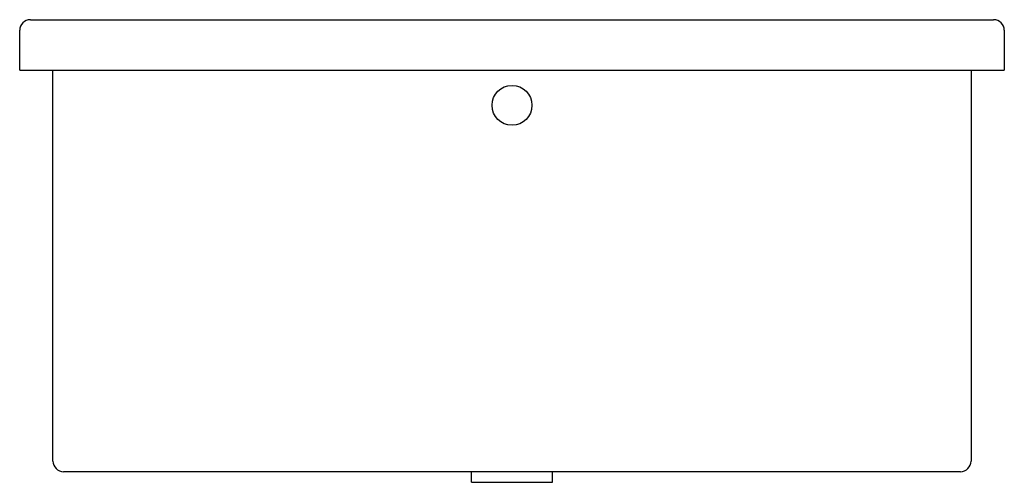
# Model space of a CAD drawing. Header units: millimetres. Extents: x -0.37 to 0.37, y -0.31 to 0.038.
import ezdxf

# ---------------------------------------------------------------- set-up
doc = ezdxf.new("R2010")
doc.units = ezdxf.units.MM
doc.layers.add('BLOCKS', color=3, linetype='Continuous')

msp = doc.modelspace()

# ---------------------------------------------------------------- linework, layer by layer
at = {"layer": 'BLOCKS'}
for p, q in [((-0.362, 0.038), (0.362, 0.038)), ((-0.37, 0), (-0.37, 0.03)), ((0.37, 0.03), (0.37, 0)), ((-0.37, 0), (0.37, 0)), ((-0.345, -0.294), (-0.345, 0)), ((0.345, 0), (0.345, -0.294)), ((0.337, -0.302), (-0.337, -0.302)), ((-0.03039, -0.31), (-0.03039, -0.302)), ((0.03039, -0.31), (0.03039, -0.302)), ((-0.03039, -0.31), (0.03039, -0.31))]:
    msp.add_line(p, q, dxfattribs=at)
msp.add_circle((0, -0.02643), 0.015, dxfattribs=at)
for centre, start, end in [((-0.362, 0.03), 90, 180), ((0.362, 0.03), 0, 90), ((-0.337, -0.294), 180, 270), ((0.337, -0.294), 270, 0)]:
    msp.add_arc(centre, 0.008, start, end, dxfattribs=at)

doc.saveas('drawing.dxf')
